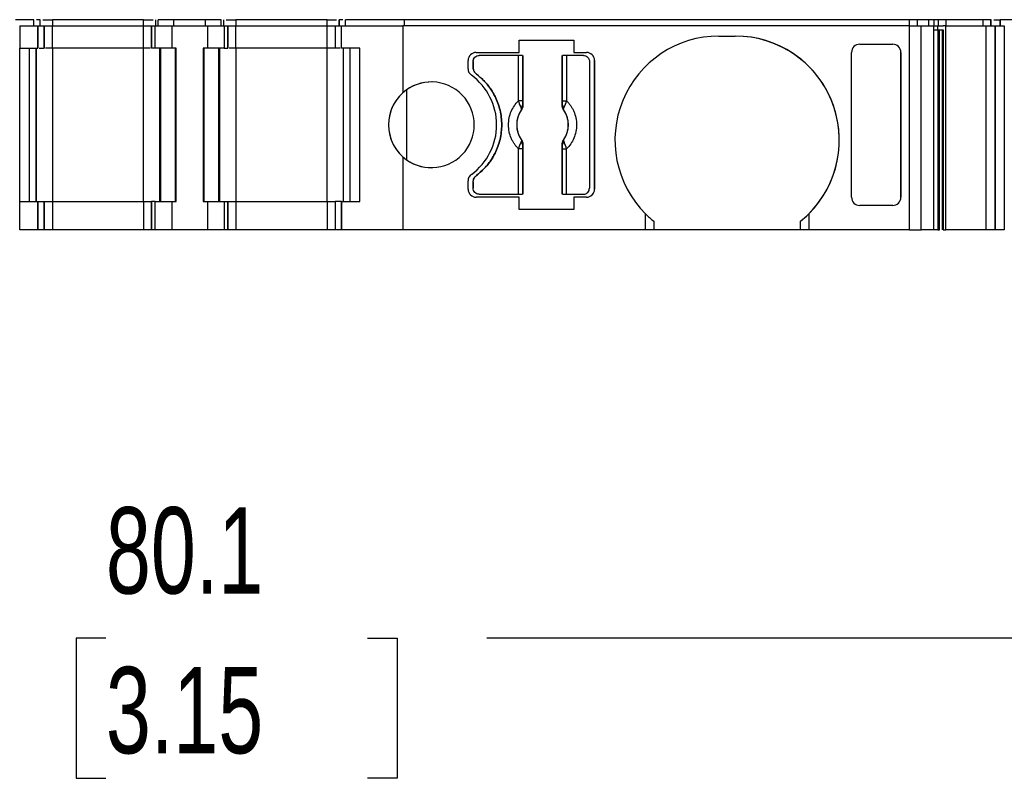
# Model space of a CAD drawing. Header units: millimetres. Extents: x 6 to 273, y 6 to 210.
# Tile 3 of 8: x 82 to 106, y 156 to 174. Entities that reach past the tile are written whole.
import ezdxf

# ---------------------------------------------------------------- set-up
doc = ezdxf.new("R2010")
doc.units = ezdxf.units.MM
doc.linetypes.add('SLD-Solid', pattern=[0])
doc.layers.add('DIMENSIONS', color=140, linetype='SLD-Solid', lineweight=25)
doc.styles.add('SLDTEXTSTYLE0', font='TXT', dxfattribs={"width": 0.7})
doc.dimstyles.new('SLDDIMSTYLE0', dxfattribs={"dimtxt": 2.158008, "dimasz": 3.302, "dimexe": 0, "dimexo": 0.0625, "dimgap": 0.539502, "dimtad": 0, "dimtih": 1, "dimtoh": 1, "dimrnd": 1e-09, "dimzin": 12, "dimdsep": 46, "dimtxsty": 'SLDTEXTSTYLE0', "dimsah": 1, "dimcen": 0.09, "dimadec": 0, "dimazin": 3, "dimtfac": 1, "dimtofl": 0, "dimtmove": 0, "dimatfit": 3, "dimfxl": 0, "dimfrac": 2, "dimtolj": 1, "dimtzin": 12, "dimarcsym": 0})

# ---------------------------------------------------------------- blocks, each defined once
blk = doc.blocks.new('_D_4')
at = {"layer": 'DIMENSIONS'}
for p, q in [((50.302, 167.837), (50.302, 155.928)), ((130.39, 167.837), (130.39, 155.928)), ((50.302, 159.103), (81.236, 159.103)), ((84.16, 159.103), (83.435, 159.103)), ((83.435, 159.103), (83.435, 155.674)), ((90.573, 159.103), (91.297, 159.103)), ((91.297, 159.103), (91.297, 155.674)), ((130.39, 159.103), (93.497, 159.103)), ((83.435, 155.674), (84.16, 155.674)), ((91.297, 155.674), (90.573, 155.674))]:
    blk.add_line(p, q, dxfattribs=at)
for points in [[(50.302, 159.103), (53.604, 158.595), (53.604, 159.611)], [(130.39, 159.103), (127.088, 159.611), (127.088, 158.595)]]:
    blk.add_solid(points, dxfattribs=at)
at = {"layer": 'DIMENSIONS', "char_height": 2.1167, "attachment_point": 1, "style": 'SLDTEXTSTYLE0'}
for s, insert in [('80.1', (84.16, 162.315)), ('3.15', (84.16, 158.402))]:
    blk.add_mtext(s, dxfattribs=dict(at, insert=insert))

msp = doc.modelspace()

# ---------------------------------------------------------------- linework, layer by layer
for p, q in [((82.391, 174.257), (81.947, 174.257)), ((82.391, 174.107), (82.391, 174.257)), ((82.391, 174.107), (82.391, 174.257)), ((82.547, 174.107), (82.547, 174.257)), ((82.547, 174.107), (82.547, 174.257)), ((82.847, 174.257), (82.847, 174.107)), ((85.08, 174.257), (82.847, 174.257)), ((85.08, 174.107), (85.08, 174.257)), ((85.38, 174.107), (85.38, 174.257)), ((85.38, 174.107), (85.38, 174.257)), ((85.438, 174.107), (85.438, 174.257)), ((85.821, 174.257), (85.438, 174.257)), ((85.821, 174.107), (85.821, 174.257)), ((86.605, 174.257), (85.821, 174.257)), ((86.605, 174.107), (86.605, 174.257)), ((86.988, 174.257), (86.605, 174.257)), ((86.988, 174.107), (86.988, 174.257)), ((87.047, 174.107), (87.047, 174.257)), ((87.047, 174.107), (87.047, 174.257)), ((87.347, 174.257), (87.347, 174.107)), ((89.58, 174.257), (87.347, 174.257)), ((89.58, 174.107), (89.58, 174.257)), ((89.88, 174.107), (89.88, 174.257)), ((89.88, 174.257), (89.88, 174.107)), ((90.035, 174.107), (90.035, 174.257)), ((91.481, 174.257), (90.035, 174.257)), ((90.035, 174.107), (90.035, 174.257)), ((91.481, 174.107), (91.481, 174.257)), ((103.856, 174.257), (91.481, 174.257)), ((103.856, 174.107), (103.856, 174.257)), ((104.049, 174.107), (104.049, 174.257)), ((104.332, 174.257), (104.049, 174.257)), ((104.332, 174.107), (104.332, 174.257)), ((104.451, 174.257), (104.451, 174.107)), ((104.566, 174.107), (104.566, 174.257)), ((104.711, 174.257), (104.566, 174.257)), ((104.753, 174.257), (104.711, 174.257)), ((104.753, 174.107), (104.753, 174.257)), ((105.661, 174.257), (104.753, 174.257)), ((105.661, 174.107), (105.661, 174.257)), ((105.85, 174.257), (105.661, 174.257)), ((105.85, 174.107), (105.85, 174.257)), ((105.857, 174.107), (105.857, 174.257)), ((105.857, 174.107), (105.857, 174.257)), ((105.921, 174.257), (106.08, 174.257)), ((106.08, 174.257), (106.08, 174.107)), ((106.08, 174.107), (106.08, 174.257)), ((106.524, 174.257), (106.08, 174.257)), ((82.047, 174.107), (82.047, 173.557)), ((82.047, 174.107), (82.491, 174.107)), ((82.491, 173.557), (82.491, 174.107)), ((82.491, 174.107), (82.491, 173.557)), ((82.491, 174.107), (82.491, 174.107)), ((82.491, 174.107), (82.647, 174.107)), ((82.547, 174.107), (82.547, 174.122)), ((82.647, 173.557), (82.647, 174.107)), ((82.647, 174.107), (82.647, 173.557)), ((82.647, 174.107), (82.647, 174.107)), ((82.647, 173.557), (82.647, 174.107)), ((82.647, 174.107), (82.647, 174.107)), ((82.647, 174.107), (82.847, 174.107)), ((82.847, 173.557), (82.847, 174.107)), ((82.847, 174.107), (85.08, 174.107)), ((85.08, 173.557), (85.08, 174.107)), ((85.08, 174.107), (85.28, 174.107)), ((85.28, 174.107), (85.28, 173.557)), ((85.28, 174.107), (85.367, 174.107)), ((85.28, 173.557), (85.28, 174.107)), ((85.28, 174.107), (85.28, 174.107)), ((85.367, 173.557), (85.367, 174.107)), ((85.367, 174.107), (85.78, 174.107)), ((85.78, 173.557), (85.78, 174.107)), ((85.78, 174.107), (86.647, 174.107)), ((86.647, 174.107), (86.647, 173.557)), ((86.647, 174.107), (87.059, 174.107)), ((87.059, 174.107), (87.059, 173.557)), ((87.059, 174.107), (87.147, 174.107)), ((87.147, 173.557), (87.147, 174.107)), ((87.147, 174.107), (87.147, 173.557)), ((87.147, 174.107), (87.147, 174.107)), ((87.147, 174.107), (87.347, 174.107)), ((87.347, 173.557), (87.347, 174.107)), ((87.347, 174.107), (89.58, 174.107)), ((89.58, 173.557), (89.58, 174.107)), ((89.58, 174.107), (89.78, 174.107)), ((89.78, 174.107), (89.78, 173.557)), ((89.78, 174.107), (89.935, 174.107)), ((89.935, 173.557), (89.935, 174.107)), ((89.935, 174.107), (91.437, 174.107)), ((89.935, 173.557), (89.935, 174.107)), ((89.935, 174.107), (89.935, 174.107)), ((91.437, 174.107), (91.437, 172.465)), ((103.856, 174.107), (91.437, 174.107)), ((103.856, 169.107), (103.856, 174.107)), ((103.856, 174.107), (104.145, 174.107)), ((104.145, 169.107), (104.145, 174.107)), ((104.145, 174.107), (104.447, 174.107)), ((104.447, 174.107), (104.447, 169.107)), ((104.447, 174.107), (104.54, 174.107)), ((104.54, 174.107), (104.54, 174.007)), ((104.54, 174.107), (104.685, 174.107)), ((104.54, 174.007), (104.685, 174.007)), ((104.549, 174.007), (104.549, 169.107)), ((104.592, 169.107), (104.592, 174.007)), ((104.663, 169.107), (104.663, 174.007)), ((104.744, 174.107), (104.685, 174.107)), ((104.685, 174.007), (104.685, 169.107)), ((104.744, 169.107), (104.744, 174.107)), ((104.744, 174.107), (105.739, 174.107)), ((105.739, 169.107), (105.739, 174.107)), ((105.739, 174.107), (105.946, 174.107)), ((105.946, 174.107), (105.946, 169.107)), ((105.957, 169.107), (105.957, 174.107)), ((105.957, 174.107), (105.957, 169.107)), ((105.957, 174.107), (106.18, 174.107)), ((106.18, 174.107), (106.18, 169.107)), ((99.187, 173.857), (99.587, 173.857)), ((82.047, 173.557), (82.047, 173.557)), ((82.047, 169.807), (82.047, 173.557)), ((82.047, 173.557), (82.491, 173.557)), ((82.291, 169.807), (82.291, 173.557)), ((82.291, 169.807), (82.291, 173.557)), ((82.447, 173.557), (82.447, 169.807)), ((82.447, 169.807), (82.447, 173.557)), ((82.491, 173.557), (82.491, 173.557)), ((82.847, 173.557), (82.847, 169.807)), ((85.08, 173.557), (82.847, 173.557)), ((85.08, 169.807), (85.08, 173.557)), ((85.78, 173.557), (85.367, 173.557)), ((85.48, 169.807), (85.48, 173.557)), ((85.48, 173.557), (85.48, 169.807)), ((85.509, 169.807), (85.509, 173.557)), ((85.88, 173.557), (85.78, 173.557)), ((85.862, 169.807), (85.862, 173.557)), ((85.88, 169.807), (85.88, 173.557)), ((86.547, 173.557), (86.547, 169.807)), ((86.647, 173.557), (86.547, 173.557)), ((86.547, 173.557), (86.547, 169.807)), ((86.547, 173.557), (86.547, 173.557)), ((86.564, 173.557), (86.564, 169.807)), ((87.059, 173.557), (86.647, 173.557)), ((86.917, 173.557), (86.917, 169.807)), ((86.947, 173.557), (86.947, 169.807)), ((86.947, 169.807), (86.947, 173.557)), ((87.347, 173.557), (87.347, 169.807)), ((89.58, 173.557), (87.347, 173.557)), ((89.58, 169.807), (89.58, 173.557)), ((90.38, 173.557), (89.935, 173.557)), ((89.935, 173.557), (89.935, 173.557)), ((89.98, 169.807), (89.98, 173.557)), ((90.135, 173.557), (90.135, 169.807)), ((90.135, 173.557), (90.135, 169.807)), ((90.38, 169.807), (90.38, 173.557)), ((94.291, 173.457), (94.291, 173.757)), ((94.291, 173.757), (95.632, 173.757)), ((95.632, 173.757), (95.632, 173.457)), ((102.637, 173.657), (103.445, 173.657)), ((93.237, 173.457), (94.291, 173.457)), ((94.27, 173.382), (93.312, 173.382)), ((94.27, 172.269), (94.27, 173.382)), ((94.37, 173.382), (94.37, 172.269)), ((94.379, 173.382), (94.379, 172.159)), ((95.344, 172.159), (95.344, 173.382)), ((95.354, 172.269), (95.354, 173.382)), ((95.453, 173.382), (95.453, 172.269)), ((95.862, 173.382), (95.453, 173.382)), ((95.632, 173.457), (95.937, 173.457)), ((102.437, 169.908), (102.437, 173.457)), ((103.645, 173.457), (103.645, 169.908)), ((103.645, 169.908), (103.645, 173.457)), ((93.037, 173.057), (93.037, 173.257)), ((93.162, 173.232), (93.162, 173.082)), ((93.162, 173.082), (93.162, 173.232)), ((96.012, 173.232), (96.012, 170.132)), ((96.137, 173.257), (96.137, 170.107)), ((96.137, 173.257), (96.137, 173.257)), ((96.137, 170.107), (96.137, 173.257)), ((91.526, 172.536), (91.526, 170.829)), ((94.37, 172.269), (94.27, 172.269)), ((94.379, 172.159), (94.373, 172.161)), ((95.344, 172.159), (95.351, 172.161)), ((95.354, 172.269), (95.453, 172.269)), ((94.342, 172.045), (94.343, 172.045)), ((95.38, 172.045), (95.382, 172.045)), ((94.343, 171.32), (94.342, 171.319)), ((94.379, 171.206), (94.373, 171.204)), ((94.379, 171.206), (94.379, 169.982)), ((95.344, 169.982), (95.344, 171.206)), ((95.351, 171.204), (95.344, 171.206)), ((95.382, 171.319), (95.38, 171.32)), ((91.437, 170.9), (91.437, 169.107)), ((94.27, 169.982), (94.27, 171.096)), ((94.37, 171.096), (94.27, 171.096)), ((94.37, 171.096), (94.37, 169.982)), ((95.354, 169.982), (95.354, 171.096)), ((95.354, 171.096), (95.453, 171.096)), ((95.453, 169.982), (95.453, 171.096)), ((93.037, 170.107), (93.037, 170.308)), ((93.162, 170.282), (93.162, 170.132)), ((93.162, 170.132), (93.162, 170.282)), ((94.291, 169.907), (93.237, 169.907)), ((93.312, 169.982), (94.27, 169.982)), ((94.291, 169.607), (94.291, 169.907)), ((95.453, 169.982), (95.862, 169.982)), ((95.632, 169.907), (95.632, 169.607)), ((95.937, 169.907), (95.632, 169.907)), ((96.137, 170.107), (96.137, 170.107)), ((82.047, 169.107), (82.047, 169.807)), ((82.047, 169.807), (82.491, 169.807)), ((82.491, 169.107), (82.491, 169.807)), ((82.491, 169.807), (82.491, 169.107)), ((82.491, 169.807), (82.491, 169.807)), ((82.491, 169.807), (82.647, 169.807)), ((82.647, 169.107), (82.647, 169.807)), ((82.647, 169.807), (82.647, 169.107)), ((82.647, 169.807), (82.647, 169.807)), ((82.647, 169.807), (82.647, 169.107)), ((82.647, 169.807), (82.847, 169.807)), ((82.647, 169.214), (82.647, 169.807)), ((82.847, 169.807), (82.847, 169.107)), ((82.847, 169.807), (85.08, 169.807)), ((85.08, 169.807), (85.08, 169.107)), ((85.08, 169.807), (85.28, 169.807)), ((85.28, 169.807), (85.28, 169.107)), ((85.367, 169.807), (85.28, 169.807)), ((85.28, 169.107), (85.28, 169.807)), ((85.367, 169.107), (85.367, 169.807)), ((85.367, 169.807), (85.78, 169.807)), ((85.78, 169.107), (85.78, 169.807)), ((85.78, 169.807), (85.88, 169.807)), ((86.547, 169.807), (86.647, 169.807)), ((86.547, 169.807), (86.547, 169.807)), ((86.647, 169.807), (86.647, 169.107)), ((86.647, 169.807), (87.059, 169.807)), ((87.059, 169.807), (87.059, 169.107)), ((87.059, 169.807), (87.147, 169.807)), ((87.147, 169.107), (87.147, 169.807)), ((87.147, 169.807), (87.147, 169.107)), ((87.147, 169.807), (87.147, 169.807)), ((87.147, 169.807), (87.347, 169.807)), ((87.347, 169.807), (87.347, 169.107)), ((87.347, 169.807), (89.58, 169.807)), ((89.58, 169.807), (89.58, 169.107)), ((89.58, 169.807), (89.78, 169.807)), ((89.78, 169.807), (89.78, 169.107)), ((89.935, 169.807), (89.78, 169.807)), ((89.78, 169.807), (89.78, 169.107)), ((89.935, 169.807), (89.935, 169.107)), ((89.935, 169.807), (90.38, 169.807)), ((89.935, 169.107), (89.935, 169.807)), ((89.935, 169.807), (89.935, 169.807)), ((103.445, 169.707), (102.637, 169.707)), ((95.632, 169.607), (94.291, 169.607)), ((97.387, 169.107), (97.387, 169.501)), ((101.387, 169.501), (101.387, 169.107)), ((97.587, 169.322), (97.587, 169.107)), ((101.187, 169.107), (101.187, 169.322)), ((82.491, 169.107), (82.047, 169.107)), ((82.491, 169.107), (82.491, 169.107)), ((82.647, 169.107), (82.491, 169.107)), ((82.647, 169.107), (82.647, 169.107)), ((82.647, 169.107), (82.647, 169.107)), ((82.847, 169.107), (82.647, 169.107)), ((85.08, 169.107), (82.847, 169.107)), ((85.28, 169.107), (85.08, 169.107)), ((85.367, 169.107), (85.28, 169.107)), ((85.28, 169.107), (85.28, 169.107)), ((85.78, 169.107), (85.367, 169.107)), ((86.647, 169.107), (85.78, 169.107)), ((87.059, 169.107), (86.647, 169.107)), ((87.147, 169.107), (87.059, 169.107)), ((87.147, 169.107), (87.147, 169.107)), ((87.347, 169.107), (87.147, 169.107)), ((89.58, 169.107), (87.347, 169.107)), ((89.78, 169.107), (89.58, 169.107)), ((89.935, 169.107), (89.78, 169.107)), ((91.437, 169.107), (89.935, 169.107)), ((89.935, 169.107), (89.935, 169.107)), ((97.387, 169.107), (91.437, 169.107)), ((97.587, 169.107), (97.387, 169.107)), ((101.187, 169.107), (97.587, 169.107)), ((101.387, 169.107), (101.187, 169.107)), ((103.856, 169.107), (101.387, 169.107)), ((103.856, 169.107), (104.145, 169.107)), ((104.447, 169.107), (104.145, 169.107)), ((104.685, 169.107), (104.744, 169.107)), ((105.739, 169.107), (104.744, 169.107)), ((105.946, 169.107), (105.739, 169.107)), ((106.18, 169.107), (105.957, 169.107))]:
    msp.add_line(p, q)
for centre, radius, start, end in [((99.187, 171.307), 2.55, 90, 225.0991), ((99.587, 171.307), 2.55, 314.9009, 90), ((99.587, 171.307), 2.55, 308.8624, 90), ((93.237, 173.257), 0.2, 90, 180), ((95.937, 173.257), 0.2, 0, 90), ((95.937, 173.257), 0.2, 0, 90), ((93.237, 173.057), 0.2, 180, 233.9681), ((92.237, 171.682), 1.5, 306.0319, 53.9681), ((92.137, 171.682), 1.05, 228.1897, 131.8103), ((92.137, 171.682), 1.05, 90, 125.5978), ((92.137, 171.682), 1.05, 125.5978, 234.4022), ((92.137, 171.682), 1.05, 131.8103, 228.1897), ((94.308, 172.176), 0.066, 289.9615, 346.8945), ((95.415, 172.176), 0.066, 193.1055, 250.0385), ((94.862, 171.682), 0.634, 145.0833, 214.9167), ((94.862, 171.682), 0.634, 325.0833, 34.9167), ((94.308, 171.189), 0.066, 13.1055, 70.0385), ((95.415, 171.189), 0.066, 109.9615, 166.8945), ((92.137, 171.682), 1.05, 234.4022, 270), ((93.237, 170.308), 0.2, 126.0319, 180), ((93.237, 170.107), 0.2, 180, 269.9999), ((95.937, 170.107), 0.2, 270, 0), ((95.937, 170.107), 0.2, 269.9999, 0), ((99.187, 171.307), 2.55, 225.0991, 231.1376), ((99.587, 171.307), 2.55, 308.8624, 314.9009)]:
    msp.add_arc(centre, radius, start, end)
for centre, major_axis, start_param, end_param in [((102.637, 173.457), (0, -0.201), 3.141593, 4.712388), ((103.445, 173.457), (0, -0.201), 1.570797, 3.141593), ((102.637, 169.908), (0, 0.201), 1.570796, 3.141592), ((103.445, 169.908), (0, 0.201), 3.141592, 4.712389)]:
    msp.add_ellipse(centre, major_axis=major_axis, ratio=0.996195, start_param=start_param, end_param=end_param)
for points, knots in [([(82.547, 174.257), (82.545, 174.257), (82.54, 174.257), (82.507, 174.257), (82.472, 174.257), (82.455, 174.257)], [0, 0, 0, 0, 0.338387, 0.676773, 1, 1, 1, 1]), ([(82.611, 174.257), (82.618, 174.257), (82.646, 174.257), (82.73, 174.257), (82.808, 174.257), (82.847, 174.257)], [0, 0, 0, 0, 0.153913, 0.576956, 1, 1, 1, 1]), ([(85.08, 174.257), (85.118, 174.257), (85.196, 174.257), (85.28, 174.257), (85.308, 174.257), (85.315, 174.257)], [0, 0, 0, 0, 0.423044, 0.846089, 1, 1, 1, 1]), ([(87.111, 174.257), (87.118, 174.257), (87.146, 174.257), (87.23, 174.257), (87.308, 174.257), (87.347, 174.257)], [0, 0, 0, 0, 0.15391, 0.576955, 1, 1, 1, 1]), ([(89.58, 174.257), (89.618, 174.257), (89.696, 174.257), (89.78, 174.257), (89.808, 174.257), (89.815, 174.257)], [0, 0, 0, 0, 0.423045, 0.84609, 1, 1, 1, 1]), ([(89.971, 174.257), (89.954, 174.257), (89.919, 174.257), (89.886, 174.257), (89.882, 174.257), (89.88, 174.257)], [0, 0, 0, 0, 0.323227, 0.661613, 1, 1, 1, 1]), ([(104.049, 174.257), (104.037, 174.257), (104.012, 174.257), (103.943, 174.257), (103.899, 174.257), (103.856, 174.257)], [0, 0, 0, 0, 0.5, 0.5, 1, 1, 1, 1]), ([(104.451, 174.257), (104.448, 174.257), (104.442, 174.257), (104.425, 174.257), (104.398, 174.257), (104.36, 174.257), (104.325, 174.257), (104.307, 174.257)], [0, 0, 0, 0, 0.1671016, 0.3319461, 0.5003862, 0.7494426, 1, 1, 1, 1]), ([(104.447, 174.007), (104.456, 174.007), (104.483, 174.007), (104.517, 174.007), (104.54, 174.007)], [0, 0, 0, 0, 0.328188, 1, 1, 1, 1]), ([(82.527, 173.557), (82.537, 173.557), (82.569, 173.557), (82.607, 173.557), (82.641, 173.557), (82.645, 173.557), (82.647, 173.557)], [0, 0, 0, 0, 0.129248, 0.419499, 0.709749, 1, 1, 1, 1]), ([(82.847, 173.557), (82.821, 173.557), (82.769, 173.557), (82.708, 173.557), (82.687, 173.557), (82.679, 173.557)], [0, 0, 0, 0, 0.383079, 0.766157, 1, 1, 1, 1]), ([(85.247, 173.557), (85.239, 173.557), (85.218, 173.557), (85.157, 173.557), (85.106, 173.557), (85.08, 173.557)], [0, 0, 0, 0, 0.2337709, 0.6168855, 1, 1, 1, 1]), ([(85.367, 173.557), (85.359, 173.557), (85.341, 173.557), (85.319, 173.557), (85.299, 173.557), (85.283, 173.557), (85.281, 173.557), (85.28, 173.557)], [0, 0, 0, 0, 0.166556, 0.332331, 0.500193, 0.749367, 1, 1, 1, 1]), ([(87.347, 173.557), (87.321, 173.557), (87.269, 173.557), (87.208, 173.557), (87.187, 173.557), (87.179, 173.557)], [0, 0, 0, 0, 0.38308, 0.766161, 1, 1, 1, 1]), ([(89.78, 173.557), (89.779, 173.557), (89.778, 173.557), (89.766, 173.557), (89.747, 173.557), (89.714, 173.557), (89.659, 173.557), (89.606, 173.557), (89.58, 173.557)], [0, 0, 0, 0, 0.1272, 0.249746, 0.3727, 0.501075, 0.749743, 1, 1, 1, 1]), ([(89.9, 173.557), (89.89, 173.557), (89.858, 173.557), (89.819, 173.557), (89.786, 173.557), (89.782, 173.557), (89.78, 173.557)], [0, 0, 0, 0, 0.129252, 0.419501, 0.709751, 1, 1, 1, 1]), ([(93.162, 173.232), (93.162, 173.272), (93.178, 173.311), (93.233, 173.366), (93.272, 173.382), (93.312, 173.382)], [0, 0, 0, 0, 0.5, 0.5, 1, 1, 1, 1]), ([(93.162, 173.232), (93.163, 173.246), (93.164, 173.272), (93.18, 173.308), (93.208, 173.344), (93.252, 173.376), (93.292, 173.38), (93.312, 173.382)], [0, 0, 0, 0, 0.168224, 0.331133, 0.500763, 0.749586, 1, 1, 1, 1]), ([(94.37, 173.382), (94.368, 173.382), (94.356, 173.382), (94.319, 173.382), (94.295, 173.382), (94.27, 173.382)], [0, 0, 0, 0, 0.5, 0.5, 1, 1, 1, 1]), ([(95.453, 173.382), (95.429, 173.382), (95.404, 173.382), (95.368, 173.382), (95.356, 173.382), (95.354, 173.382)], [0, 0, 0, 0, 0.5, 0.5, 1, 1, 1, 1]), ([(95.862, 173.382), (95.901, 173.382), (95.94, 173.366), (95.996, 173.311), (96.012, 173.272), (96.012, 173.232)], [0, 0, 0, 0, 0.5, 0.5, 1, 1, 1, 1]), ([(93.162, 173.082), (93.163, 173.067), (93.165, 173.036), (93.181, 172.992), (93.206, 172.953), (93.23, 172.932), (93.242, 172.922)], [0, 0, 0, 0, 0.249233, 0.499959, 0.749241, 1, 1, 1, 1]), ([(93.242, 172.922), (93.23, 172.932), (93.206, 172.953), (93.182, 172.992), (93.165, 173.036), (93.163, 173.067), (93.162, 173.082)], [0, 0, 0, 0, 0.249233, 0.499959, 0.749241, 1, 1, 1, 1]), ([(93.242, 172.922), (93.273, 172.897), (93.337, 172.848), (93.423, 172.765), (93.503, 172.677), (93.576, 172.583), (93.641, 172.482), (93.737, 172.307), (93.835, 172.042), (93.875, 171.683), (93.835, 171.323), (93.724, 171.02), (93.58, 170.781), (93.427, 170.594), (93.304, 170.493), (93.242, 170.442)], [0, 0, 0, 0, 0.042112, 0.083729, 0.125101, 0.166484, 0.208132, 0.250294, 0.375098, 0.50009, 0.624895, 0.749887, 0.833557, 0.916248, 1, 1, 1, 1]), ([(93.242, 170.442), (93.273, 170.467), (93.337, 170.517), (93.423, 170.599), (93.503, 170.688), (93.576, 170.782), (93.641, 170.883), (93.737, 171.058), (93.835, 171.323), (93.875, 171.682), (93.835, 172.042), (93.724, 172.344), (93.58, 172.584), (93.427, 172.77), (93.304, 172.871), (93.242, 172.922)], [0, 0, 0, 0, 0.042112, 0.083729, 0.125101, 0.166484, 0.208132, 0.250294, 0.375098, 0.50009, 0.624895, 0.749887, 0.833557, 0.916248, 1, 1, 1, 1]), ([(94.27, 171.096), (94.252, 171.115), (94.216, 171.153), (94.17, 171.215), (94.129, 171.282), (94.082, 171.38), (94.04, 171.513), (94.023, 171.682), (94.04, 171.852), (94.09, 172.009), (94.166, 172.152), (94.235, 172.23), (94.27, 172.269)], [0, 0, 0, 0, 0.06027, 0.120056, 0.179893, 0.240314, 0.370015, 0.500128, 0.629829, 0.759943, 0.879871, 1, 1, 1, 1]), ([(94.331, 172.114), (94.327, 172.123), (94.317, 172.144), (94.302, 172.182), (94.285, 172.225), (94.275, 172.254), (94.27, 172.269)], [0, 0, 0, 0, 0.220475, 0.499075, 0.748119, 1, 1, 1, 1]), ([(94.342, 172.045), (94.343, 172.051), (94.346, 172.06), (94.344, 172.078), (94.339, 172.096), (94.333, 172.108), (94.331, 172.114)], [0, 0, 0, 0, 0.306881, 0.575882, 0.806979, 1, 1, 1, 1]), ([(94.373, 172.161), (94.372, 172.145), (94.371, 172.103), (94.353, 172.067), (94.342, 172.045)], [0, 0, 0, 0, 0.389276, 1, 1, 1, 1]), ([(94.379, 172.159), (94.378, 172.145), (94.377, 172.118), (94.365, 172.079), (94.35, 172.056), (94.343, 172.045)], [0, 0, 0, 0, 0.335719, 0.664281, 1, 1, 1, 1]), ([(94.37, 172.269), (94.37, 172.249), (94.37, 172.21), (94.372, 172.177), (94.373, 172.161)], [0, 0, 0, 0, 0.5214849, 1, 1, 1, 1]), ([(95.38, 172.045), (95.373, 172.056), (95.359, 172.079), (95.347, 172.118), (95.345, 172.145), (95.344, 172.159)], [0, 0, 0, 0, 0.335719, 0.664281, 1, 1, 1, 1]), ([(95.351, 172.161), (95.351, 172.171), (95.353, 172.192), (95.354, 172.229), (95.354, 172.255), (95.354, 172.269)], [0, 0, 0, 0, 0.317222, 0.645084, 1, 1, 1, 1]), ([(95.382, 172.045), (95.375, 172.057), (95.364, 172.078), (95.355, 172.111), (95.351, 172.138), (95.351, 172.154), (95.351, 172.161)], [0, 0, 0, 0, 0.332097, 0.61117, 0.833934, 1, 1, 1, 1]), ([(95.453, 172.269), (95.471, 172.25), (95.507, 172.212), (95.553, 172.149), (95.594, 172.083), (95.641, 171.985), (95.684, 171.852), (95.701, 171.683), (95.684, 171.513), (95.633, 171.355), (95.558, 171.212), (95.488, 171.135), (95.453, 171.096)], [0, 0, 0, 0, 0.06027, 0.120056, 0.179893, 0.240314, 0.370015, 0.500128, 0.629829, 0.759943, 0.879871, 1, 1, 1, 1]), ([(94.343, 172.045), (94.329, 172.023), (94.301, 171.98), (94.269, 171.91), (94.246, 171.837), (94.232, 171.76), (94.227, 171.676), (94.234, 171.584), (94.257, 171.489), (94.292, 171.4), (94.326, 171.347), (94.343, 171.32)], [0, 0, 0, 0, 0.1010688, 0.2001027, 0.2986146, 0.398141, 0.5001727, 0.6266273, 0.7560165, 0.877292, 1, 1, 1, 1]), ([(95.38, 171.32), (95.394, 171.342), (95.422, 171.385), (95.454, 171.455), (95.477, 171.528), (95.491, 171.604), (95.496, 171.689), (95.489, 171.781), (95.466, 171.875), (95.431, 171.965), (95.397, 172.018), (95.38, 172.045)], [0, 0, 0, 0, 0.101069, 0.200103, 0.298615, 0.398141, 0.500173, 0.626627, 0.756016, 0.877292, 1, 1, 1, 1]), ([(94.342, 171.319), (94.348, 171.308), (94.36, 171.287), (94.369, 171.254), (94.373, 171.227), (94.373, 171.211), (94.373, 171.204)], [0, 0, 0, 0, 0.332097, 0.61117, 0.833934, 1, 1, 1, 1]), ([(94.343, 171.32), (94.35, 171.308), (94.365, 171.286), (94.377, 171.246), (94.378, 171.219), (94.379, 171.206)], [0, 0, 0, 0, 0.335719, 0.664281, 1, 1, 1, 1]), ([(94.373, 171.204), (94.372, 171.194), (94.371, 171.173), (94.37, 171.135), (94.37, 171.109), (94.37, 171.096)], [0, 0, 0, 0, 0.317222, 0.645084, 1, 1, 1, 1]), ([(95.344, 171.206), (95.345, 171.219), (95.347, 171.246), (95.359, 171.286), (95.373, 171.308), (95.38, 171.32)], [0, 0, 0, 0, 0.3357194, 0.6642806, 1, 1, 1, 1]), ([(95.351, 171.204), (95.351, 171.22), (95.352, 171.262), (95.371, 171.298), (95.382, 171.319)], [0, 0, 0, 0, 0.389276, 1, 1, 1, 1]), ([(95.354, 171.096), (95.354, 171.116), (95.353, 171.155), (95.352, 171.188), (95.351, 171.204)], [0, 0, 0, 0, 0.521485, 1, 1, 1, 1]), ([(95.382, 171.319), (95.38, 171.314), (95.377, 171.304), (95.38, 171.286), (95.385, 171.269), (95.39, 171.256), (95.393, 171.251)], [0, 0, 0, 0, 0.306881, 0.575882, 0.806979, 1, 1, 1, 1]), ([(93.162, 170.282), (93.163, 170.298), (93.165, 170.329), (93.181, 170.372), (93.206, 170.412), (93.23, 170.432), (93.242, 170.442)], [0, 0, 0, 0, 0.2492334, 0.4999587, 0.7492415, 1, 1, 1, 1]), ([(93.312, 169.982), (93.272, 169.982), (93.233, 169.999), (93.178, 170.054), (93.162, 170.093), (93.162, 170.132)], [0, 0, 0, 0, 0.5, 0.5, 1, 1, 1, 1]), ([(93.312, 169.982), (93.299, 169.983), (93.272, 169.985), (93.236, 170.001), (93.2, 170.029), (93.168, 170.073), (93.164, 170.113), (93.162, 170.132)], [0, 0, 0, 0, 0.168224, 0.331133, 0.500763, 0.749586, 1, 1, 1, 1]), ([(94.27, 169.982), (94.295, 169.982), (94.319, 169.982), (94.356, 169.982), (94.368, 169.982), (94.37, 169.982)], [0, 0, 0, 0, 0.5, 0.5, 1, 1, 1, 1]), ([(95.354, 169.982), (95.356, 169.982), (95.368, 169.982), (95.404, 169.982), (95.429, 169.982), (95.453, 169.982)], [0, 0, 0, 0, 0.5, 0.5, 1, 1, 1, 1]), ([(95.862, 169.982), (95.875, 169.983), (95.901, 169.985), (95.938, 170.001), (95.974, 170.029), (96.006, 170.073), (96.01, 170.113), (96.012, 170.132)], [0, 0, 0, 0, 0.168224, 0.331133, 0.500763, 0.749586, 1, 1, 1, 1]), ([(104.549, 169.107), (104.542, 169.107), (104.526, 169.107), (104.488, 169.107), (104.456, 169.107), (104.447, 169.107)], [0, 0, 0, 0, 0.413144, 0.826289, 1, 1, 1, 1])]:
    msp.add_open_spline(points, degree=3, knots=knots)
for points in [[(104.566, 174.257), (104.509, 174.257), (104.463, 174.257), (104.451, 174.257)], [(105.857, 174.257), (105.857, 174.257), (105.854, 174.257), (105.85, 174.257)], [(87.059, 173.557), (87.114, 173.557), (87.147, 173.557), (87.147, 173.557)], [(95.382, 172.045), (95.375, 172.061), (95.378, 172.083), (95.393, 172.114)], [(95.393, 172.114), (95.412, 172.156), (95.434, 172.213), (95.453, 172.269)], [(94.331, 171.251), (94.311, 171.209), (94.289, 171.152), (94.27, 171.096)], [(94.342, 171.319), (94.348, 171.304), (94.345, 171.281), (94.331, 171.251)], [(95.453, 171.096), (95.434, 171.152), (95.412, 171.209), (95.393, 171.251)], [(93.162, 170.282), (93.162, 170.344), (93.192, 170.405), (93.242, 170.442)], [(104.549, 169.107), (104.554, 169.107), (104.571, 169.107), (104.592, 169.107)]]:
    msp.add_open_spline(points, degree=3)

# ---------------------------------------------------------------- dimensions: what is measured, and where the dimension line sits
at = {"layer": 'DIMENSIONS'}
dim = msp.add_linear_dim(base=(130.39, 159.103), p1=(50.302, 169.107), p2=(130.39, 169.107), angle=360, dimstyle='SLDDIMSTYLE0', dxfattribs=at)
dim.commit()
dim.dimension.update_dxf_attribs({"geometry": '_D_4', "text_midpoint": (87.366, 159.103), "dimtype": 160})

doc.saveas('drawing.dxf')
